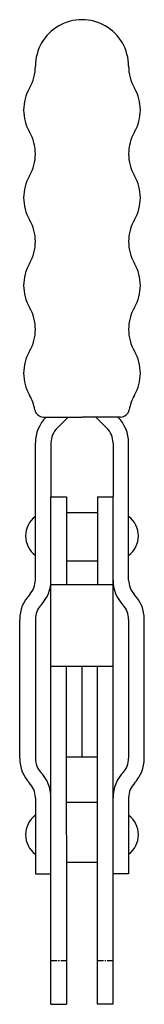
# Model space of a CAD drawing. Extents: x 104 to 130, y 83 to 285.
import ezdxf

# ---------------------------------------------------------------- set-up
doc = ezdxf.new("R2010")
doc.units = 0
doc.linetypes.add('CENTER', pattern=[2, 1.25, -0.25, 0.25, -0.25])
doc.layers.get('0').update_dxf_attribs({"linetype": 'CONTINUOUS'})
doc.layers.add('BRAUER-1', color=1, linetype='CENTER')

msp = doc.modelspace()

# ---------------------------------------------------------------- linework, layer by layer
for p, q in [((108.960005, 203.003304), (116.850003, 203.003304)), ((111.759444, 200.740563), (114.022186, 203.003304)), ((124.740002, 203.003304), (116.850003, 203.003304)), ((121.940562, 200.740562), (119.677821, 203.003304)), ((107.300002, 169.559211), (107.300003, 197.700004)), ((110.500003, 197.700003), (110.500003, 186.600003)), ((123.200003, 197.700003), (123.200002, 186.600003)), ((126.400002, 169.559211), (126.400003, 197.700003)), ((110.5, 82.500003), (110.500002, 186.600003)), ((110.500003, 186.600003), (113.650003, 186.600003)), ((113.650003, 186.600003), (113.650003, 168.663413)), ((120.050003, 186.600003), (120.050003, 168.663413)), ((120.050003, 186.600003), (123.200003, 186.600003)), ((123.2, 82.500003), (123.200002, 186.600003)), ((113.650003, 183.400003), (120.050003, 183.400003)), ((113.650003, 173.493501), (120.050003, 173.493501)), ((110.500002, 168.663413), (123.200002, 168.663413)), ((104.100001, 132.979608), (104.100002, 161.479608)), ((107.300002, 161.479608), (107.300001, 132.979608)), ((126.400002, 161.479607), (126.400001, 132.979607)), ((129.600001, 132.979607), (129.600002, 161.479607)), ((110.500001, 151.874125), (123.200001, 151.874125)), ((113.622798, 151.874125), (113.7, 82.500003)), ((116.801079, 151.877637), (116.821716, 133.200007)), ((120, 82.500003), (120.000001, 151.874125)), ((120.000001, 133.200007), (113.64343, 133.200007)), ((107.300001, 124.900004), (107.300001, 109.300004)), ((120, 123.89198), (113.64343, 123.89198)), ((126.400001, 124.900004), (126.400001, 109.300003)), ((120, 111.579836), (113.643429, 111.579837)), ((107.300001, 109.300004), (110.500001, 109.300003)), ((126.400001, 109.300003), (123.200001, 109.300003)), ((110.5, 82.500003), (113.7, 82.500003)), ((123.2, 82.500003), (120, 82.500003))]:
    msp.add_line(p, q)
for centre, radius, start, end in [((116.850017, 275.003306), 9.538936, 359.999989, 180), ((98.311081, 275.003307), 9, 329.999987, 359.999994), ((135.388947, 275.003304), 9, 179.999989, 209.999999), ((113.899536, 266.003303), 9, 149.999984, 209.999974), ((119.80049, 266.003304), 9, 329.999999, 30.000002), ((98.311076, 257.003307), 9, 329.999987, 30.000004), ((135.388947, 257.003304), 9, 149.999989, 209.999999), ((113.899531, 248.003303), 9, 149.999984, 209.999974), ((119.800489, 248.003304), 9, 329.999999, 29.999999), ((98.311071, 239.003307), 9, 329.999987, 30.000004), ((135.388946, 239.003304), 9, 149.999989, 209.999999), ((113.899526, 230.003303), 9, 149.999984, 209.999974), ((119.800489, 230.003304), 9, 329.999999, 30.000002), ((98.311066, 221.003307), 9, 329.999984, 30.000004), ((135.388946, 221.003304), 9, 149.999989, 209.999999), ((113.899521, 212.003303), 9, 149.999987, 209.999974), ((119.800488, 212.003304), 9, 329.999999, 29.999999), ((98.311061, 203.003307), 9, 9.594055, 29.999994), ((135.388945, 203.003304), 9, 149.999989, 170.405931), ((108.960005, 204.803304), 1.8, 189.594055, 270), ((124.740002, 204.803304), 1.8, 270, 350.40593), ((114.800003, 197.700003), 7.5, 134.999999, 179.999992), ((118.900003, 197.700003), 7.5, 0, 45.000008), ((114.800003, 197.700003), 4.3, 134.999999, 180), ((118.900003, 197.700003), 4.3, 0, 45.000008), ((110.300003, 178.600003), 5, 126.869891, 233.130101), ((123.400003, 178.600003), 5, 306.869886, 53.130102), ((103.000002, 169.559212), 4.3, 316.787021, 359.999987), ((103.000002, 169.559212), 7.5, 316.787021, 359.999992), ((130.700002, 169.559211), 7.5, 180, 223.212976), ((130.700002, 169.559211), 4.3, 180, 223.212976), ((111.600002, 161.479607), 7.5, 136.787021, 179.999992), ((122.100002, 161.479607), 7.5, 0, 43.212986), ((111.600002, 161.479607), 4.3, 136.787021, 179.999987), ((122.100002, 161.479607), 4.3, 0, 43.212986), ((111.600001, 132.979607), 7.5, 179.999992, 223.212976), ((111.600001, 132.979607), 4.3, 179.999987, 223.212976), ((122.100001, 132.979607), 4.3, 316.787021, 0), ((122.100001, 132.979607), 7.5, 316.787021, 0), ((103.000001, 124.900004), 7.5, 0.000008, 44.999999), ((130.700001, 124.900003), 7.5, 134.999998, 179.999992), ((103.000001, 124.900004), 4.3, 0, 44.999999), ((130.700001, 124.900003), 4.3, 134.999998, 179.999987), ((110.300001, 117.300003), 5, 126.869891, 233.130101), ((123.400001, 117.300003), 5, 306.869886, 53.130102)]:
    msp.add_arc(centre, radius, start, end)
at = {"layer": 'BRAUER-1'}
for p, q in [((110.5, 91.5), (113.691161, 91.5)), ((120, 91.5), (123.2, 91.5))]:
    msp.add_line(p, q, dxfattribs=at)

doc.saveas('drawing.dxf')
